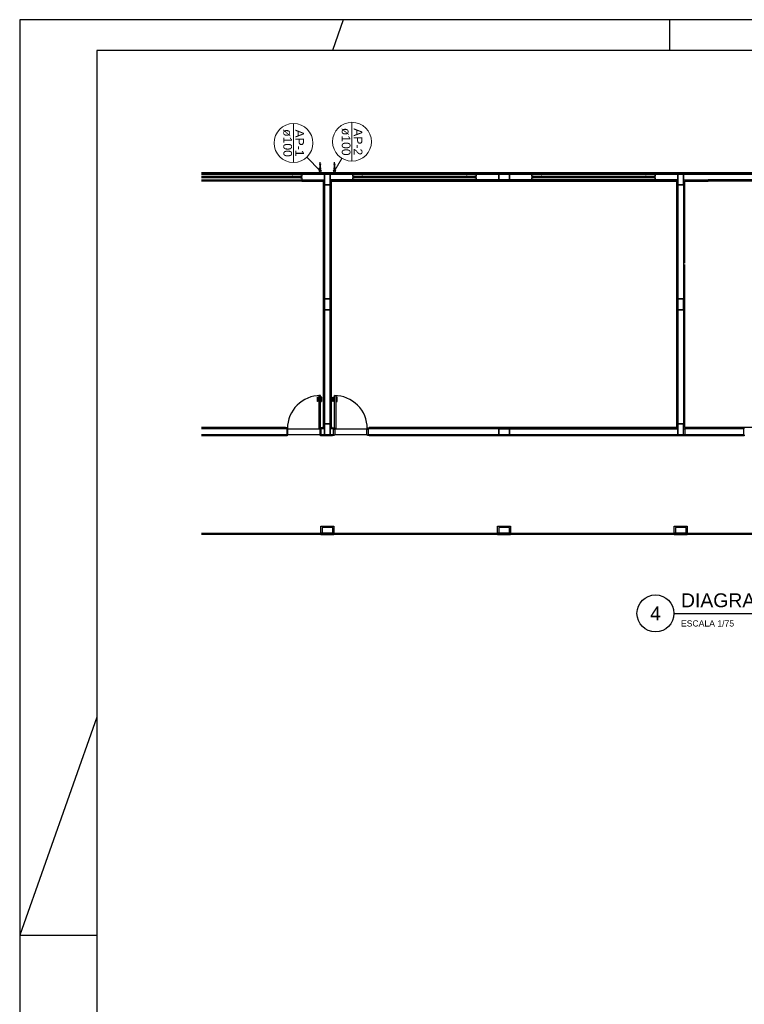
# Model space of a CAD drawing. Header units: millimetres. Extents: x 0 to 354, y 0 to 59.
# Tile 29 of 84: x 90 to 114, y 27 to 59. Entities that reach past the tile are written whole.
import ezdxf
from ezdxf.enums import TextEntityAlignment as Align

# ---------------------------------------------------------------- set-up
doc = ezdxf.new("R2010")
doc.units = ezdxf.units.MM
for name, color, linetype, lineweight in [('AP-Colunas', 196, 'Continuous', 30), ('AP-Conexões', 196, 'Continuous', 20), ('AP-Indicação coluna', 2, 'Continuous', 20), ('AP-Sentido tubo', 196, 'Continuous', 20), ('AP-Textos coluna', 2, 'Continuous', 20), ('AP-Tubos', 196, 'Continuous', 30)]:
    doc.layers.add(name, color=color, linetype=linetype, lineweight=lineweight)
doc.styles.add('Arial', font='arial.ttf')
doc.styles.get("Standard").update_dxf_attribs({"font": 'arial.ttf'})
doc.dimstyles.get("Standard").update_dxf_attribs({"dimtxt": 0.18, "dimasz": 0.18, "dimexe": 0.18, "dimexo": 0.0625, "dimgap": 0.09, "dimtad": 0, "dimtih": 1, "dimtoh": 1, "dimdec": 4, "dimzin": 0, "dimdsep": 46, "dimtxsty": 'Standard', "dimcen": 0.09, "dimadec": 0, "dimazin": 0, "dimtfac": 1, "dimtdec": 4, "dimtofl": 0, "dimtmove": 0, "dimatfit": 3, "dimfxl": 1, "dimtolj": 1, "dimtzin": 0, "dimarcsym": 0})

msp = doc.modelspace()

# ---------------------------------------------------------------- linework, layer by layer
at = {"color": 1}
for p, q in [((100.5, 59.4), (100.1465, 58.4)), ((111.1, 58.4), (111.1, 59.4)), ((134.477, 54.4322), (95.9035, 54.4322)), ((95.9035, 54.4062), (134.477, 54.4062)), ((95.9035, 54.3922), (134.477, 54.3922)), ((95.9035, 54.3262), (99.117, 54.3262)), ((95.9035, 54.3192), (98.837, 54.3192)), ((98.864, 54.3192), (98.837, 54.3192)), ((98.837, 54.3192), (98.837, 54.2792)), ((98.864, 54.2792), (98.864, 54.3192)), ((99.117, 54.3062), (98.864, 54.3062)), ((98.864, 54.3062), (98.864, 54.2922)), ((99.157, 54.3262), (99.117, 54.3262)), ((99.117, 54.3262), (99.117, 54.2722)), ((99.117, 54.2922), (99.117, 54.3062)), ((99.157, 54.3922), (99.157, 54.3262)), ((99.157, 54.2722), (99.157, 54.3262)), ((100.077, 54.3922), (99.89, 54.3922)), ((99.89, 54.3922), (99.89, 54.0462)), ((99.89, 54.2062), (99.89, 54.3922)), ((100.077, 54.0462), (100.077, 54.3922)), ((100.81, 54.3922), (100.077, 54.3922)), ((100.077, 54.3922), (100.077, 54.2062)), ((100.81, 54.3262), (100.81, 54.3922)), ((100.85, 54.3262), (100.81, 54.3262)), ((100.81, 54.3262), (100.81, 54.2722)), ((100.85, 54.2722), (100.85, 54.3262)), ((100.85, 54.3262), (104.77, 54.3262)), ((101.104, 54.3062), (100.85, 54.3062)), ((100.85, 54.3062), (100.85, 54.2922)), ((101.13, 54.3192), (101.104, 54.3192)), ((101.104, 54.3192), (101.104, 54.2792)), ((101.104, 54.2922), (101.104, 54.3062)), ((101.13, 54.2792), (101.13, 54.3192)), ((101.13, 54.3192), (104.49, 54.3192)), ((104.517, 54.3192), (104.49, 54.3192)), ((104.49, 54.3192), (104.49, 54.2792)), ((104.517, 54.2792), (104.517, 54.3192)), ((104.77, 54.3062), (104.517, 54.3062)), ((104.517, 54.3062), (104.517, 54.2922)), ((104.81, 54.3262), (104.77, 54.3262)), ((104.77, 54.3262), (104.77, 54.2722)), ((104.77, 54.2922), (104.77, 54.3062)), ((105.544, 54.3922), (104.81, 54.3922)), ((104.81, 54.3922), (104.81, 54.3262)), ((104.81, 54.2722), (104.81, 54.3262)), ((105.89, 54.3922), (105.544, 54.3922)), ((105.544, 54.3922), (105.544, 54.2062)), ((105.544, 54.2062), (105.544, 54.3922)), ((105.89, 54.2062), (105.89, 54.3922)), ((106.624, 54.3922), (105.89, 54.3922)), ((105.89, 54.3922), (105.89, 54.2062)), ((106.624, 54.3262), (106.624, 54.3922)), ((106.664, 54.3262), (106.624, 54.3262)), ((106.624, 54.3262), (106.624, 54.2722)), ((106.664, 54.2722), (106.664, 54.3262)), ((106.664, 54.3262), (110.584, 54.3262)), ((106.917, 54.3062), (106.664, 54.3062)), ((106.664, 54.3062), (106.664, 54.2922)), ((106.944, 54.3192), (106.917, 54.3192)), ((106.917, 54.3192), (106.917, 54.2792)), ((106.917, 54.2922), (106.917, 54.3062)), ((106.944, 54.2792), (106.944, 54.3192)), ((106.944, 54.3192), (110.304, 54.3192)), ((110.33, 54.3192), (110.304, 54.3192)), ((110.304, 54.3192), (110.304, 54.2792)), ((110.33, 54.2792), (110.33, 54.3192)), ((110.584, 54.3062), (110.33, 54.3062)), ((110.33, 54.3062), (110.33, 54.2922)), ((110.624, 54.3262), (110.584, 54.3262)), ((110.584, 54.3262), (110.584, 54.2722)), ((110.584, 54.2922), (110.584, 54.3062)), ((111.357, 54.3922), (110.624, 54.3922)), ((110.624, 54.3922), (110.624, 54.3262)), ((110.624, 54.2722), (110.624, 54.3262)), ((111.544, 54.3922), (111.357, 54.3922)), ((111.357, 54.3922), (111.357, 54.0462)), ((111.357, 54.2062), (111.357, 54.3922)), ((111.544, 54.0462), (111.544, 54.3922)), ((117.01, 54.3922), (111.544, 54.3922)), ((111.544, 54.3922), (111.544, 46.1262)), ((98.837, 54.2792), (95.9035, 54.2792)), ((99.117, 54.2722), (95.9035, 54.2722)), ((95.9035, 54.2062), (99.157, 54.2062)), ((99.157, 54.1662), (95.9035, 54.1662)), ((98.837, 54.2792), (98.864, 54.2792)), ((98.864, 54.2922), (99.117, 54.2922)), ((99.117, 54.2722), (99.157, 54.2722)), ((99.157, 54.2722), (99.157, 54.2062)), ((99.157, 54.2062), (99.89, 54.2062)), ((99.157, 54.2062), (99.157, 54.1922)), ((99.157, 54.1922), (99.157, 54.1662)), ((99.877, 54.1922), (99.157, 54.1922)), ((99.157, 54.1662), (99.85, 54.1662)), ((99.85, 54.1662), (99.85, 46.1662)), ((99.877, 46.1392), (99.877, 54.1922)), ((99.89, 46.1262), (99.89, 54.2062)), ((99.89, 54.0462), (100.077, 54.0462)), ((99.89, 54.0462), (99.89, 50.3392)), ((100.077, 54.0462), (99.89, 54.0462)), ((100.077, 54.2062), (100.077, 46.1262)), ((100.81, 54.2062), (100.077, 54.2062)), ((100.077, 50.3392), (100.077, 54.0462)), ((100.09, 54.1922), (100.09, 46.1392)), ((111.344, 54.1922), (100.09, 54.1922)), ((100.117, 46.1662), (100.117, 54.1662)), ((100.117, 54.1662), (111.317, 54.1662)), ((100.81, 54.2062), (100.81, 54.2722)), ((100.81, 54.2722), (100.85, 54.2722)), ((110.624, 54.2062), (100.81, 54.2062)), ((100.85, 54.2922), (101.104, 54.2922)), ((104.77, 54.2722), (100.85, 54.2722)), ((101.104, 54.2792), (101.13, 54.2792)), ((104.49, 54.2792), (101.13, 54.2792)), ((104.49, 54.2792), (104.517, 54.2792)), ((104.517, 54.2922), (104.77, 54.2922)), ((104.77, 54.2722), (104.81, 54.2722)), ((104.81, 54.2722), (104.81, 54.2062)), ((104.81, 54.2062), (105.544, 54.2062)), ((105.544, 54.2062), (105.89, 54.2062)), ((105.89, 54.2062), (106.624, 54.2062)), ((106.624, 54.2062), (106.624, 54.2722)), ((106.624, 54.2722), (106.664, 54.2722)), ((106.664, 54.2922), (106.917, 54.2922)), ((110.584, 54.2722), (106.664, 54.2722)), ((106.917, 54.2792), (106.944, 54.2792)), ((110.304, 54.2792), (106.944, 54.2792)), ((110.304, 54.2792), (110.33, 54.2792)), ((110.33, 54.2922), (110.584, 54.2922)), ((110.584, 54.2722), (110.624, 54.2722)), ((110.624, 54.2722), (110.624, 54.2062)), ((111.357, 54.2062), (110.624, 54.2062)), ((111.317, 54.1662), (111.317, 46.1662)), ((111.344, 46.1392), (111.344, 54.1922)), ((111.357, 46.1262), (111.357, 54.2062)), ((111.357, 54.0462), (111.544, 54.0462)), ((111.357, 54.0462), (111.357, 50.3392)), ((111.544, 54.0462), (111.357, 54.0462)), ((111.544, 54.2062), (112.337, 54.2062)), ((111.584, 51.4992), (111.584, 54.1662)), ((111.584, 54.1662), (112.337, 54.1662)), ((112.337, 54.1592), (112.337, 54.2122)), ((112.337, 54.2122), (116.337, 54.2122)), ((116.337, 54.1592), (112.337, 54.1592)), ((111.584, 46.1662), (111.584, 51.4592)), ((100.077, 50.3392), (99.89, 50.3392)), ((99.89, 50.3392), (99.89, 49.9922)), ((99.89, 50.3392), (100.077, 50.3392)), ((100.077, 49.9922), (100.077, 50.3392)), ((111.544, 50.3392), (111.357, 50.3392)), ((111.357, 50.3392), (111.357, 49.9922)), ((111.357, 50.3392), (111.544, 50.3392)), ((111.544, 49.9922), (111.544, 50.3392)), ((99.89, 49.9922), (100.077, 49.9922)), ((99.89, 49.9922), (99.89, 46.2862)), ((100.077, 49.9922), (99.89, 49.9922)), ((100.077, 46.2862), (100.077, 49.9922)), ((111.357, 49.9922), (111.544, 49.9922)), ((111.357, 49.9922), (111.357, 46.2862)), ((111.544, 49.9922), (111.357, 49.9922)), ((99.661, 47.0182), (99.661, 47.1502)), ((99.661, 47.1502), (99.703, 47.1502)), ((99.674, 47.0182), (99.661, 47.0182)), ((99.703, 47.1232), (99.674, 47.1232)), ((99.674, 47.1232), (99.674, 47.0182)), ((99.71, 47.1652), (99.703, 47.1652)), ((99.703, 47.1652), (99.703, 47.1372)), ((99.703, 47.1372), (99.703, 47.1092)), ((99.703, 47.1092), (99.71, 47.1092)), ((99.757, 47.2062), (99.71, 47.2062)), ((99.71, 47.2062), (99.71, 46.1392)), ((99.757, 46.1392), (99.757, 47.2062)), ((99.757, 47.1652), (99.764, 47.1652)), ((99.764, 47.1092), (99.757, 47.1092)), ((99.764, 47.1652), (99.764, 47.1372)), ((99.806, 47.1502), (99.764, 47.1502)), ((99.764, 47.1372), (99.764, 47.1092)), ((99.764, 47.1232), (99.794, 47.1232)), ((99.794, 47.1232), (99.794, 47.0182)), ((99.794, 47.0182), (99.806, 47.0182)), ((99.806, 47.0182), (99.806, 47.1502)), ((100.161, 47.0182), (100.161, 47.1502)), ((100.161, 47.1502), (100.203, 47.1502)), ((100.174, 47.0182), (100.161, 47.0182)), ((100.203, 47.1232), (100.174, 47.1232)), ((100.174, 47.1232), (100.174, 47.0182)), ((100.21, 47.1652), (100.203, 47.1652)), ((100.203, 47.1652), (100.203, 47.1372)), ((100.203, 47.1372), (100.203, 47.1092)), ((100.203, 47.1092), (100.21, 47.1092)), ((100.21, 47.2062), (100.257, 47.2062)), ((100.21, 46.1392), (100.21, 47.2062)), ((100.257, 47.2062), (100.257, 46.1392)), ((100.257, 47.1652), (100.264, 47.1652)), ((100.264, 47.1092), (100.257, 47.1092)), ((100.264, 47.1652), (100.264, 47.1372)), ((100.306, 47.1502), (100.264, 47.1502)), ((100.264, 47.1372), (100.264, 47.1092)), ((100.264, 47.1232), (100.294, 47.1232)), ((100.294, 47.1232), (100.294, 47.0182)), ((100.294, 47.0182), (100.306, 47.0182)), ((100.306, 47.0182), (100.306, 47.1502)), ((98.624, 46.1662), (95.9035, 46.1662)), ((95.9035, 46.1392), (98.624, 46.1392)), ((98.664, 46.1262), (95.9035, 46.1262)), ((98.624, 46.1592), (98.624, 46.1662)), ((98.677, 46.1592), (98.624, 46.1592)), ((98.624, 46.1592), (98.624, 46.1392)), ((98.624, 46.1262), (98.624, 46.1392)), ((98.624, 46.1392), (98.677, 46.1392)), ((98.664, 46.1392), (98.664, 45.9262)), ((98.677, 46.1392), (98.677, 46.1592)), ((98.69, 46.1392), (98.677, 46.1392)), ((98.69, 46.0922), (98.69, 46.1392)), ((98.69, 46.1262), (99.757, 46.1262)), ((98.704, 46.0922), (98.69, 46.0922)), ((98.704, 45.9262), (98.704, 46.0922)), ((99.71, 46.1392), (99.757, 46.1392)), ((99.757, 46.0922), (99.744, 46.0922)), ((99.744, 46.0922), (99.744, 45.9262)), ((99.77, 46.1392), (99.757, 46.1392)), ((99.757, 46.1392), (99.757, 46.0922)), ((99.77, 46.1592), (99.77, 46.1392)), ((99.824, 46.1592), (99.77, 46.1592)), ((99.77, 46.1392), (99.824, 46.1392)), ((99.784, 45.9262), (99.784, 46.1392)), ((99.89, 46.1262), (99.784, 46.1262)), ((99.85, 46.1662), (99.824, 46.1662)), ((99.824, 46.1662), (99.824, 46.1592)), ((99.824, 46.1392), (99.824, 46.1592)), ((99.824, 46.1392), (99.824, 46.1262)), ((99.824, 46.1392), (99.877, 46.1392)), ((100.077, 46.2862), (99.89, 46.2862)), ((99.89, 46.2862), (99.89, 45.9392)), ((99.89, 46.2862), (100.077, 46.2862)), ((99.89, 45.9392), (99.89, 46.1262)), ((100.077, 45.9392), (100.077, 46.2862)), ((100.184, 46.1262), (100.077, 46.1262)), ((100.077, 46.1262), (100.077, 45.9392)), ((100.09, 46.1392), (100.144, 46.1392)), ((100.144, 46.1662), (100.117, 46.1662)), ((100.144, 46.1592), (100.144, 46.1662)), ((100.144, 46.1592), (100.197, 46.1592)), ((100.144, 46.1392), (100.144, 46.1592)), ((100.144, 46.1262), (100.144, 46.1392)), ((100.197, 46.1392), (100.144, 46.1392)), ((100.184, 45.9262), (100.184, 46.1392)), ((100.197, 46.1592), (100.197, 46.1392)), ((100.197, 46.1392), (100.21, 46.1392)), ((100.257, 46.1392), (100.21, 46.1392)), ((100.21, 46.1392), (100.21, 46.0922)), ((100.21, 46.1262), (101.277, 46.1262)), ((100.21, 46.0922), (100.224, 46.0922)), ((100.224, 46.0922), (100.224, 45.9262)), ((101.264, 46.0922), (101.277, 46.0922)), ((101.264, 45.9262), (101.264, 46.0922)), ((101.277, 46.1392), (101.29, 46.1392)), ((101.277, 46.0922), (101.277, 46.1392)), ((101.29, 46.1392), (101.29, 46.1592)), ((101.29, 46.1592), (101.344, 46.1592)), ((101.344, 46.1392), (101.29, 46.1392)), ((101.304, 46.1392), (101.304, 45.9262)), ((105.544, 46.1262), (101.304, 46.1262)), ((111.317, 46.1662), (101.344, 46.1662)), ((101.344, 46.1662), (101.344, 46.1592)), ((101.344, 46.1592), (101.344, 46.1392)), ((101.344, 46.1392), (101.344, 46.1262)), ((101.344, 46.1392), (111.344, 46.1392)), ((105.89, 46.1262), (105.544, 46.1262)), ((105.544, 46.1262), (105.544, 45.9392)), ((105.544, 45.9392), (105.544, 46.1262)), ((105.544, 46.1262), (105.89, 46.1262)), ((105.89, 45.9392), (105.89, 46.1262)), ((105.89, 46.1262), (105.89, 45.9392)), ((105.89, 46.1262), (111.357, 46.1262)), ((111.544, 46.2862), (111.357, 46.2862)), ((111.357, 46.2862), (111.357, 45.9392)), ((111.357, 46.2862), (111.544, 46.2862)), ((111.357, 45.9392), (111.357, 46.1262)), ((111.544, 45.9392), (111.544, 46.2862)), ((111.544, 46.1262), (111.584, 46.1262)), ((114.537, 46.1662), (111.584, 46.1662)), ((111.584, 46.1262), (111.584, 45.9392)), ((113.49, 46.1262), (111.584, 46.1262)), ((113.504, 46.1592), (113.45, 46.1592)), ((113.45, 46.1592), (113.45, 46.1392)), ((113.45, 46.1392), (113.504, 46.1392)), ((113.49, 46.1392), (113.49, 45.9262)), ((113.504, 46.1392), (113.504, 46.1592)), ((113.517, 46.1392), (113.504, 46.1392)), ((95.9035, 45.9392), (98.664, 45.9392)), ((98.63, 45.8992), (95.9035, 45.8992)), ((98.63, 45.9392), (98.63, 45.9262)), ((98.684, 45.9262), (98.63, 45.9262)), ((98.63, 45.9262), (98.63, 45.9062)), ((98.63, 45.9062), (98.63, 45.8992)), ((98.63, 45.9062), (98.684, 45.9062)), ((98.684, 45.9062), (98.684, 45.9262)), ((98.684, 45.9262), (98.704, 45.9262)), ((98.704, 45.9392), (99.744, 45.9392)), ((99.744, 45.9262), (99.764, 45.9262)), ((99.817, 45.9262), (99.764, 45.9262)), ((99.764, 45.9262), (99.764, 45.9062)), ((99.764, 45.9062), (99.817, 45.9062)), ((99.784, 45.9392), (99.89, 45.9392)), ((99.817, 45.9392), (99.817, 45.9262)), ((99.817, 45.9062), (99.817, 45.9262)), ((99.817, 45.9062), (99.817, 45.8992)), ((100.15, 45.8992), (99.817, 45.8992)), ((99.89, 45.9392), (100.077, 45.9392)), ((100.077, 45.9392), (100.184, 45.9392)), ((100.15, 45.9392), (100.15, 45.9262)), ((100.15, 45.9262), (100.204, 45.9262)), ((100.15, 45.9062), (100.15, 45.9262)), ((100.15, 45.9062), (100.15, 45.8992)), ((100.204, 45.9062), (100.15, 45.9062)), ((100.204, 45.9262), (100.204, 45.9062)), ((100.224, 45.9262), (100.204, 45.9262)), ((100.224, 45.9392), (101.264, 45.9392)), ((101.284, 45.9262), (101.264, 45.9262)), ((101.284, 45.9262), (101.337, 45.9262)), ((101.284, 45.9062), (101.284, 45.9262)), ((101.337, 45.9062), (101.284, 45.9062)), ((101.304, 45.9392), (105.544, 45.9392)), ((101.337, 45.9392), (101.337, 45.9262)), ((101.337, 45.9262), (101.337, 45.9062)), ((101.337, 45.9062), (101.337, 45.8992)), ((113.457, 45.8992), (101.337, 45.8992)), ((105.544, 45.9392), (105.89, 45.9392)), ((105.89, 45.9392), (111.357, 45.9392)), ((111.357, 45.9392), (111.544, 45.9392)), ((111.544, 45.9392), (111.584, 45.9392)), ((111.584, 45.9392), (113.49, 45.9392)), ((113.457, 45.9392), (113.457, 45.9262)), ((113.51, 45.9262), (113.457, 45.9262)), ((113.457, 45.9262), (113.457, 45.9062)), ((113.457, 45.9062), (113.457, 45.8992)), ((113.457, 45.9062), (113.51, 45.9062)), ((113.51, 45.9062), (113.51, 45.9262)), ((113.51, 45.9262), (113.53, 45.9262)), ((99.77, 42.9662), (100.197, 42.9662)), ((99.77, 42.7392), (99.77, 42.9662)), ((100.157, 42.9262), (99.81, 42.9262)), ((99.81, 42.9262), (99.81, 42.7392)), ((100.157, 42.7392), (100.157, 42.9262)), ((100.197, 42.9662), (100.197, 42.7392)), ((105.504, 42.9662), (105.93, 42.9662)), ((105.504, 42.7392), (105.504, 42.9662)), ((105.89, 42.9262), (105.544, 42.9262)), ((105.544, 42.9262), (105.544, 42.7392)), ((105.89, 42.7392), (105.89, 42.9262)), ((105.93, 42.9662), (105.93, 42.7392)), ((111.237, 42.9662), (111.664, 42.9662)), ((111.237, 42.7392), (111.237, 42.9662)), ((111.624, 42.9262), (111.277, 42.9262)), ((111.277, 42.9262), (111.277, 42.7392)), ((111.624, 42.7392), (111.624, 42.9262)), ((111.664, 42.9662), (111.664, 42.7392)), ((95.9035, 42.7392), (99.77, 42.7392)), ((99.77, 42.6992), (95.9035, 42.6992)), ((100.197, 42.7392), (99.77, 42.7392)), ((99.77, 42.7392), (99.77, 42.7262)), ((99.77, 42.7262), (99.77, 42.6992)), ((100.197, 42.7262), (99.77, 42.7262)), ((99.77, 42.6992), (100.197, 42.6992)), ((99.81, 42.7392), (100.157, 42.7392)), ((100.197, 42.7392), (105.504, 42.7392)), ((100.197, 42.7262), (100.197, 42.7392)), ((100.197, 42.6992), (100.197, 42.7262)), ((105.504, 42.6992), (100.197, 42.6992)), ((105.93, 42.7392), (105.504, 42.7392)), ((105.504, 42.7392), (105.504, 42.7262)), ((105.504, 42.7262), (105.504, 42.6992)), ((105.93, 42.7262), (105.504, 42.7262)), ((105.504, 42.6992), (105.93, 42.6992)), ((105.544, 42.7392), (105.89, 42.7392)), ((105.93, 42.7392), (111.237, 42.7392)), ((105.93, 42.7262), (105.93, 42.7392)), ((105.93, 42.6992), (105.93, 42.7262)), ((111.237, 42.6992), (105.93, 42.6992)), ((111.664, 42.7392), (111.237, 42.7392)), ((111.237, 42.7392), (111.237, 42.7262)), ((111.237, 42.7262), (111.237, 42.6992)), ((111.664, 42.7262), (111.237, 42.7262)), ((111.237, 42.6992), (111.664, 42.6992)), ((111.277, 42.7392), (111.624, 42.7392)), ((111.664, 42.7392), (116.97, 42.7392)), ((111.664, 42.7262), (111.664, 42.7392)), ((111.664, 42.6992), (111.664, 42.7262)), ((116.97, 42.6992), (111.664, 42.6992)), ((92.5, 36.7714), (90, 29.7)), ((90, 29.7), (92.5, 29.7))]:
    msp.add_line(p, q, dxfattribs=at)
at = {"color": 2}
msp.add_line((111.2312, 40.1402), (122.6517, 40.1402), dxfattribs=at)
msp.add_lwpolyline([(90, 59.4), (90, 0), (174.1, 0), (174.1, 59.4)], close=True, dxfattribs=at)
at = {"color": 6}
msp.add_lwpolyline([(92.5, 58.4), (92.5, 1), (173.1, 1), (173.1, 58.4)], close=True, dxfattribs=at)
at = {"color": 2}
msp.add_circle((110.6312, 40.1402), 0.6, dxfattribs=at)
at = {"color": 1}
for centre, start, end in [((99.757, 46.1402), 90.032, 180.032), ((100.21, 46.1402), 359.9678, 89.968)]:
    msp.add_arc(centre, 1.0667, start, end, dxfattribs=at)
at = {"layer": 'AP-Colunas', "linetype": 'Continuous'}
for p, q in [((99.7833, 54.5655), (99.7167, 54.5655)), ((99.75, 54.4989), (99.75, 54.5655)), ((100.2503, 54.5655), (100.1837, 54.5655)), ((100.217, 54.4989), (100.217, 54.5655))]:
    msp.add_line(p, q, dxfattribs=at)
for centre in [(99.75, 54.4989), (100.217, 54.4989)]:
    msp.add_circle(centre, 0.0333, dxfattribs=at)
at = {"layer": 'AP-Conexões', "linetype": 'Continuous'}
for p, q in [((99.7833, 54.7122), (99.7167, 54.7122)), ((99.75, 54.7789), (99.75, 54.7122)), ((100.2503, 54.7122), (100.1837, 54.7122)), ((100.217, 54.7789), (100.217, 54.7122))]:
    msp.add_line(p, q, dxfattribs=at)
at = {"layer": 'AP-Indicação coluna'}
for p, q in [((98.8852, 56.0292), (98.8852, 54.7692)), ((100.7827, 56.0708), (100.7827, 54.8108)), ((99.75, 54.4989), (99.3216, 54.9448)), ((100.217, 54.4989), (100.4583, 54.9007))]:
    msp.add_line(p, q, dxfattribs=at)
for centre in [(98.8852, 55.3992), (100.7827, 55.4408)]:
    msp.add_circle(centre, 0.63, dxfattribs=at)
at = {"layer": 'AP-Tubos'}
for p, q in [((99.75, 54.7122), (99.75, 54.5655)), ((100.217, 54.7122), (100.217, 54.5655))]:
    msp.add_line(p, q, dxfattribs=at)

# ---------------------------------------------------------------- texts
at = {"color": 6}
msp.add_text('DIAGRAMA DE INSTALAÇÕES - TETO', height=0.45, dxfattribs=at).set_placement((111.4582, 40.3402))
msp.add_text('4', height=0.45, dxfattribs=at).set_placement((110.6312, 40.1402), align=Align.MIDDLE)
at = {"color": 2}
msp.add_text('ESCALA 1/75', height=0.2, dxfattribs=at).set_placement((111.4582, 39.7146))
at = {"layer": 'AP-Textos coluna', "char_height": 0.2824, "width": 1.35552, "attachment_point": 8, "rotation": 270, "line_spacing_factor": 0.798, "style": 'Arial'}
for s, insert in [('ø100', (98.5467, 55.3992)), ('AP-1', (98.9417, 55.3992)), ('ø100', (100.4442, 55.4408)), ('AP-2', (100.8392, 55.4408))]:
    msp.add_mtext(s, dxfattribs=dict(at, insert=insert))

# ---------------------------------------------------------------- leaders
at = {"layer": 'AP-Sentido tubo'}
for points in [[(99.75, 54.4977), (99.75, 54.7801)], [(100.217, 54.4977), (100.217, 54.7801)]]:
    msp.add_leader(points, dimstyle='Standard', override={"dimasz": 0.1, "dimldrblk": 'CLOSED'}, dxfattribs=at)

doc.saveas('drawing.dxf')
